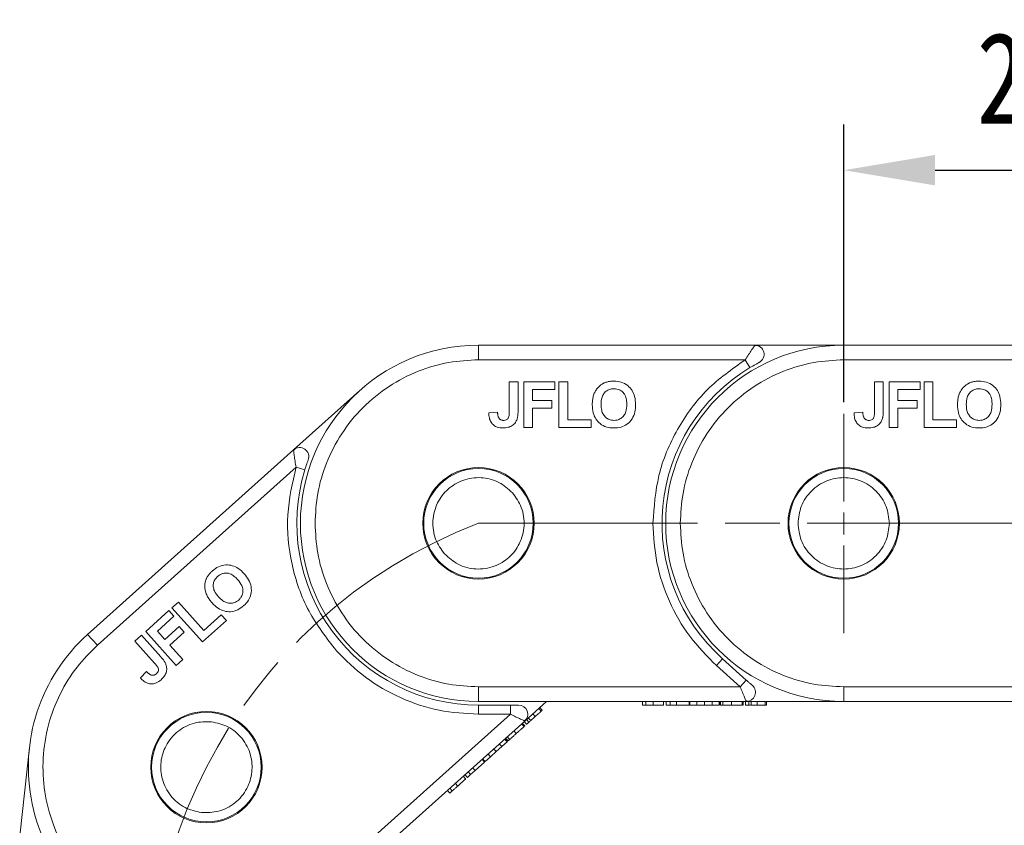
# Model space of a CAD drawing. Header units: millimetres. Extents: x 3187 to 3689, y -339 to 12.
# Tile 12 of 33: x 3363 to 3417, y -140 to -96. Entities that reach past the tile are written whole.
import ezdxf

# ---------------------------------------------------------------- set-up
doc = ezdxf.new("R2010")
doc.units = ezdxf.units.MM
doc.linetypes.add('ACAD_ISO08W100', pattern=[36, 24, -3, 6, -3])
doc.linetypes.add('CENTER', pattern=[0.6, 0.375, -0.075, 0.075, -0.075])
doc.layers.add('中心线', color=1, linetype='CENTER', lineweight=25)
doc.styles.get("Standard").update_dxf_attribs({"font": '仿宋_GB2312.ttf', "width": 0.8})
doc.dimstyles.new('ISO-15', dxfattribs={"dimtxt": 5, "dimasz": 5, "dimexe": 2.5, "dimexo": 0.625, "dimgap": 2.5, "dimtad": 1, "dimdsep": 46, "dimtxsty": 'Standard', "dimcen": 2.5, "dimadec": 0, "dimazin": 0, "dimtfac": 1, "dimtmove": 0, "dimatfit": 3, "dimfxl": 0, "dimarcsym": 0})

# ---------------------------------------------------------------- blocks, each defined once
blk = doc.blocks.new('*D249')
at = {"color": 0, "lineweight": -2}
for p, q in [((3407.972, -116.578), (3407.972, -101.382)), ((3427.972, -116.578), (3427.972, -101.382)), ((3412.972, -103.882), (3422.972, -103.882))]:
    blk.add_line(p, q, dxfattribs=at)
at = {"color": 0, "lineweight": 9}
for points in [[(3412.972, -103.048), (3412.972, -104.715), (3407.972, -103.882)], [(3422.972, -103.048), (3422.972, -104.715), (3427.972, -103.882)]]:
    blk.add_solid(points, dxfattribs=at)
at = {"layer": 'Defpoints', "color": 0, "lineweight": 9}
for p in [(3427.972, -103.882), (3407.972, -117.203), (3427.972, -117.203)]:
    blk.add_point(p, dxfattribs=at)
at = {"color": 0, "lineweight": 9, "insert": (3417.972, -98.882), "char_height": 5, "attachment_point": 5}
blk.add_mtext('20', dxfattribs=at)

msp = doc.modelspace()

# ---------------------------------------------------------------- linework, layer by layer
at = {"color": 7, "linetype": 'Continuous', "lineweight": 15}
for p, q in [((3387.972, -113.459), (3387.972, -114.259)), ((3403.11, -113.459), (3387.972, -113.459)), ((3407.972, -113.459), (3403.11, -113.459)), ((3407.972, -113.459), (3407.972, -114.259)), ((3423.11, -113.459), (3407.972, -113.459)), ((3387.972, -114.259), (3402.577, -114.259)), ((3402.577, -114.259), (3402.836, -114.687)), ((3407.972, -114.259), (3422.577, -114.259)), ((3389.658, -117.077), (3389.658, -115.459)), ((3389.658, -115.459), (3390.139, -115.459)), ((3390.139, -115.459), (3390.139, -117.035)), ((3390.457, -117.959), (3390.457, -115.459)), ((3390.457, -115.459), (3392.156, -115.459)), ((3392.156, -115.876), (3390.938, -115.876)), ((3390.938, -115.876), (3390.938, -116.485)), ((3392.156, -115.459), (3392.156, -115.876)), ((3392.378, -117.959), (3392.378, -115.459)), ((3392.378, -115.459), (3392.859, -115.459)), ((3392.859, -115.459), (3392.859, -117.543)), ((3409.658, -117.077), (3409.658, -115.459)), ((3409.658, -115.459), (3410.139, -115.459)), ((3410.139, -115.459), (3410.139, -117.035)), ((3410.457, -115.459), (3412.156, -115.459)), ((3410.457, -117.959), (3410.457, -115.459)), ((3412.156, -115.876), (3410.938, -115.876)), ((3410.938, -115.876), (3410.938, -116.485)), ((3412.156, -115.459), (3412.156, -115.876)), ((3412.378, -117.959), (3412.378, -115.459)), ((3412.378, -115.459), (3412.859, -115.459)), ((3412.859, -115.459), (3412.859, -117.543)), ((3381.467, -115.946), (3377.845, -119.19)), ((3390.938, -116.485), (3391.995, -116.485)), ((3390.938, -116.901), (3390.938, -117.959)), ((3391.995, -116.901), (3390.938, -116.901)), ((3391.995, -116.485), (3391.995, -116.901)), ((3410.938, -116.485), (3411.995, -116.485)), ((3411.995, -116.901), (3410.938, -116.901)), ((3410.938, -116.901), (3410.938, -117.959)), ((3411.995, -116.485), (3411.995, -116.901)), ((3389.017, -117.126), (3388.536, -117.158)), ((3409.017, -117.126), (3408.536, -117.158)), ((3390.938, -117.959), (3390.457, -117.959)), ((3394.141, -117.959), (3392.378, -117.959)), ((3392.859, -117.543), (3394.141, -117.543)), ((3394.141, -117.543), (3394.141, -117.959)), ((3410.938, -117.959), (3410.457, -117.959)), ((3414.141, -117.959), (3412.378, -117.959)), ((3412.859, -117.543), (3414.141, -117.543)), ((3414.141, -117.543), (3414.141, -117.959)), ((3377.845, -119.19), (3366.569, -129.29)), ((3367.103, -129.886), (3377.982, -120.141)), ((3377.982, -120.141), (3378.46, -120.288)), ((3371.185, -127.84), (3371.543, -127.52)), ((3371.543, -127.52), (3372.933, -129.071)), ((3369.754, -129.122), (3371.02, -127.989)), ((3371.298, -128.299), (3370.39, -129.112)), ((3371.02, -127.989), (3371.298, -128.299)), ((3372.853, -129.703), (3371.185, -127.84)), ((3372.933, -129.071), (3373.888, -128.216)), ((3373.888, -128.216), (3374.166, -128.526)), ((3374.166, -128.526), (3372.853, -129.703)), ((3366.569, -129.29), (3367.103, -129.886)), ((3369.159, -129.655), (3369.517, -129.334)), ((3369.517, -129.334), (3370.569, -130.508)), ((3371.422, -130.984), (3369.754, -129.122)), ((3370.39, -129.112), (3370.797, -129.565)), ((3370.797, -129.565), (3371.585, -128.86)), ((3371.863, -129.17), (3371.075, -129.876)), ((3371.585, -128.86), (3371.863, -129.17)), ((3370.239, -130.86), (3369.159, -129.655)), ((3371.075, -129.876), (3371.78, -130.663)), ((3371.78, -130.663), (3371.422, -130.984)), ((3401, -130.993), (3401.333, -130.621)), ((3402.301, -132.159), (3401, -130.993)), ((3402.635, -131.787), (3401.333, -130.621)), ((3369.794, -131.324), (3369.457, -131.669)), ((3402.635, -131.787), (3402.301, -132.159)), ((3402.301, -132.159), (3387.972, -132.159)), ((3387.972, -132.959), (3387.972, -132.159)), ((3422.301, -132.159), (3407.972, -132.159)), ((3407.972, -132.959), (3407.972, -132.159)), ((3387.972, -132.959), (3402.636, -132.959)), ((3387.972, -133.659), (3387.972, -133.159)), ((3389.719, -133.159), (3387.972, -133.159)), ((3389.719, -133.159), (3389.719, -133.659)), ((3390.503, -134.032), (3391.7, -132.959)), ((3396.954, -133.159), (3396.954, -132.959)), ((3397.129, -133.159), (3397.129, -132.959)), ((3397.531, -133.159), (3397.531, -132.959)), ((3398.108, -132.959), (3398.108, -133.159)), ((3398.243, -133.159), (3398.243, -132.959)), ((3398.243, -133.159), (3398.474, -133.159)), ((3398.474, -133.159), (3398.474, -132.959)), ((3398.474, -133.159), (3398.807, -133.159)), ((3398.807, -133.159), (3398.807, -132.959)), ((3398.807, -133.159), (3399.499, -133.159)), ((3399.499, -133.159), (3399.499, -132.959)), ((3399.544, -133.159), (3399.544, -132.959)), ((3399.544, -133.159), (3399.936, -133.159)), ((3399.936, -133.159), (3399.936, -132.959)), ((3399.936, -133.159), (3400.352, -133.159)), ((3400.352, -132.959), (3400.352, -133.159)), ((3400.352, -133.159), (3400.768, -133.159)), ((3400.768, -133.159), (3400.768, -132.959)), ((3400.768, -133.159), (3401.159, -133.159)), ((3401.159, -133.159), (3401.159, -132.959)), ((3401.204, -133.159), (3401.204, -132.959)), ((3401.204, -133.159), (3401.209, -133.159)), ((3401.23, -133.159), (3401.23, -132.959)), ((3401.356, -132.959), (3401.356, -133.159)), ((3401.831, -133.159), (3401.831, -132.959)), ((3402.409, -133.159), (3402.409, -132.959)), ((3402.446, -133.159), (3402.461, -133.159)), ((3402.461, -133.159), (3402.461, -132.959)), ((3402.595, -132.959), (3402.595, -133.159)), ((3402.63, -132.944), (3402.761, -132.943)), ((3402.636, -132.959), (3407.972, -132.959)), ((3402.77, -133.159), (3402.77, -132.959)), ((3402.903, -133.159), (3402.903, -132.959)), ((3402.903, -133.159), (3403.236, -133.159)), ((3403.236, -133.159), (3403.236, -132.959)), ((3403.672, -133.159), (3403.672, -132.959)), ((3403.749, -133.159), (3403.749, -132.959)), ((3407.972, -132.959), (3422.636, -132.959)), ((3389.719, -133.659), (3379.045, -143.22)), ((3389.719, -133.659), (3387.972, -133.659)), ((3391.083, -133.78), (3390.949, -133.631)), ((3391.408, -133.489), (3391.274, -133.34)), ((3391.465, -133.438), (3391.331, -133.289)), ((3379.579, -143.816), (3390.503, -134.032)), ((3390.467, -134.332), (3390.333, -134.183)), ((3390.505, -134.298), (3390.372, -134.149)), ((3390.472, -134.059), (3390.605, -134.208)), ((3390.487, -134.024), (3390.585, -133.936)), ((3390.736, -134.091), (3390.602, -133.942)), ((3390.835, -134.003), (3390.701, -133.854)), ((3390.835, -134.003), (3391.083, -133.78)), ((3390.036, -134.718), (3389.902, -134.569)), ((3390.494, -134.308), (3390.505, -134.298)), ((3389.244, -135.427), (3389.111, -135.278)), ((3389.244, -135.427), (3389.536, -135.166)), ((3389.536, -135.166), (3389.402, -135.017)), ((3389.569, -135.136), (3389.436, -134.987)), ((3389.588, -135.119), (3389.455, -134.97)), ((3389.549, -134.886), (3389.682, -135.035)), ((3389.569, -135.136), (3389.572, -135.133)), ((3363.383, -135.483), (3362.849, -140.316)), ((3388.624, -135.982), (3388.491, -135.833)), ((3388.624, -135.982), (3388.934, -135.705)), ((3388.801, -135.556), (3388.934, -135.705)), ((3388.934, -135.705), (3389.244, -135.427)), ((3387.783, -136.736), (3388.299, -136.274)), ((3388.299, -136.274), (3388.166, -136.125)), ((3388.333, -136.244), (3388.199, -136.095)), ((3388.333, -136.244), (3388.624, -135.982)), ((3387.535, -136.958), (3387.402, -136.809)), ((3387.535, -136.958), (3387.783, -136.736)), ((3387.783, -136.736), (3387.65, -136.587)), ((3386.833, -137.587), (3386.7, -137.438)), ((3387.129, -137.053), (3387.263, -137.202)), ((3387.363, -137.112), (3387.23, -136.963)), ((3387.363, -137.112), (3387.535, -136.958)), ((3386.403, -137.972), (3386.27, -137.823)), ((3386.534, -137.855), (3386.4, -137.706))]:
    msp.add_line(p, q, dxfattribs=at)
for centre, radius in [((3387.972, -123.209), 3.05), ((3387.972, -123.209), 3), ((3407.972, -123.209), 3.05), ((3407.972, -123.209), 3), ((3373.074, -136.553), 3.05), ((3373.074, -136.553), 3)]:
    msp.add_circle(centre, radius, dxfattribs=at)
for centre, radius, start, end in [((3387.972, -123.209), 9.75, 90, 270), ((3407.972, -123.209), 9.75, 90, 270), ((3403.11, -113.959), 0.5, 297.7279, 90), ((3407.972, -123.209), 9.95, 121.0787, 228.15), ((3378.179, -119.563), 0.5, 339.5779, 131.85), ((3387.972, -123.209), 9.95, 162.9287, 270), ((3373.074, -136.553), 9.75, 131.85, 311.85), ((3402.636, -132.459), 0.5, 270, 48.15), ((3390.169, -133.659), 0.5, 311.85, 90)]:
    msp.add_arc(centre, radius, start, end, dxfattribs=at)
for points, knots in [([(3402.577, -114.259), (3402.638, -114.162), (3402.761, -113.968), (3402.908, -113.749), (3403.005, -113.608), (3403.063, -113.525), (3403.102, -113.47), (3403.107, -113.463), (3403.11, -113.459)], [0, 0, 0, 0, 0.2479947, 0.4981508, 0.6300332, 0.7488149, 0.8771295, 1, 1, 1, 1]), ([(3403.241, -113.477), (3403.218, -113.474), (3403.175, -113.469), (3403.113, -113.486), (3403.085, -113.494)], [0, 0, 0, 0, 0.561032, 1, 1, 1, 1]), ([(3387.972, -114.259), (3387.426, -114.288), (3386.302, -114.348), (3384.633, -114.846), (3383.029, -115.672), (3381.598, -116.836), (3380.434, -118.267), (3379.609, -119.871), (3379.111, -121.539), (3379.051, -122.663), (3379.022, -123.209)], [0, 0, 0, 0, 0.116516, 0.2400113, 0.3686408, 0.5, 0.6313592, 0.7599887, 0.883484, 1, 1, 1, 1]), ([(3397.522, -123.209), (3397.586, -122.328), (3397.717, -120.536), (3398.782, -118.018), (3400.389, -115.806), (3401.856, -114.769), (3402.577, -114.259)], [0, 0, 0, 0, 0.245823, 0.5, 0.754177, 1, 1, 1, 1]), ([(3407.972, -114.259), (3407.426, -114.288), (3406.302, -114.348), (3404.633, -114.846), (3403.029, -115.672), (3401.598, -116.836), (3400.434, -118.267), (3399.609, -119.871), (3399.111, -121.539), (3399.051, -122.663), (3399.022, -123.209)], [0, 0, 0, 0, 0.116516, 0.2400113, 0.3686408, 0.5, 0.6313592, 0.7599887, 0.883484, 1, 1, 1, 1]), ([(3402.836, -114.687), (3402.937, -114.628), (3403.09, -114.538), (3403.255, -114.448), (3403.318, -114.415), (3403.339, -114.403), (3403.341, -114.402), (3403.342, -114.402)], [0, 0, 0, 0, 0.49837, 0.74785, 0.883326, 0.942509, 1, 1, 1, 1]), ([(3394.314, -116.089), (3394.344, -116.029), (3394.404, -115.909), (3394.563, -115.712), (3394.724, -115.586), (3394.845, -115.531), (3394.858, -115.525)], [0, 0, 0, 0, 0.2509, 0.502162, 0.946531, 1, 1, 1, 1]), ([(3394.683, -116.708), (3394.69, -116.572), (3394.701, -116.36), (3394.829, -116.097), (3394.994, -115.942), (3395.192, -115.855), (3395.327, -115.848), (3395.391, -115.844)], [0, 0, 0, 0, 0.319417, 0.499226, 0.680002, 0.847806, 1, 1, 1, 1]), ([(3394.858, -115.525), (3394.889, -115.513), (3394.951, -115.488), (3395.043, -115.464), (3395.131, -115.446), (3395.215, -115.435), (3395.3, -115.428), (3395.356, -115.427), (3395.385, -115.427)], [0, 0, 0, 0, 0.185429, 0.37219, 0.527708, 0.683877, 0.841678, 1, 1, 1, 1]), ([(3395.385, -115.427), (3395.52, -115.436), (3395.791, -115.454), (3396.148, -115.643), (3396.399, -115.929), (3396.552, -116.294), (3396.566, -116.563), (3396.574, -116.713)], [0, 0, 0, 0, 0.203933, 0.41017, 0.593215, 0.773531, 1, 1, 1, 1]), ([(3395.391, -115.844), (3395.493, -115.853), (3395.666, -115.869), (3395.871, -116.009), (3396.014, -116.198), (3396.084, -116.441), (3396.09, -116.618), (3396.094, -116.701)], [0, 0, 0, 0, 0.241919, 0.409044, 0.576174, 0.800887, 1, 1, 1, 1]), ([(3414.314, -116.089), (3414.344, -116.029), (3414.404, -115.909), (3414.563, -115.712), (3414.724, -115.586), (3414.845, -115.531), (3414.858, -115.525)], [0, 0, 0, 0, 0.2509, 0.502162, 0.946531, 1, 1, 1, 1]), ([(3414.683, -116.708), (3414.69, -116.572), (3414.701, -116.36), (3414.829, -116.097), (3414.994, -115.942), (3415.192, -115.855), (3415.327, -115.848), (3415.391, -115.844)], [0, 0, 0, 0, 0.319417, 0.499226, 0.680002, 0.847806, 1, 1, 1, 1]), ([(3414.858, -115.525), (3414.889, -115.513), (3414.951, -115.488), (3415.043, -115.464), (3415.131, -115.446), (3415.215, -115.435), (3415.3, -115.428), (3415.356, -115.427), (3415.385, -115.427)], [0, 0, 0, 0, 0.185429, 0.37219, 0.527708, 0.683877, 0.841678, 1, 1, 1, 1]), ([(3415.385, -115.427), (3415.52, -115.436), (3415.791, -115.454), (3416.148, -115.643), (3416.399, -115.929), (3416.552, -116.294), (3416.566, -116.563), (3416.574, -116.713)], [0, 0, 0, 0, 0.203933, 0.41017, 0.593215, 0.773531, 1, 1, 1, 1]), ([(3415.391, -115.844), (3415.493, -115.853), (3415.666, -115.869), (3415.871, -116.009), (3416.014, -116.198), (3416.084, -116.441), (3416.09, -116.618), (3416.094, -116.701)], [0, 0, 0, 0, 0.241919, 0.409044, 0.576174, 0.800887, 1, 1, 1, 1]), ([(3394.202, -116.724), (3394.203, -116.691), (3394.203, -116.624), (3394.211, -116.521), (3394.223, -116.414), (3394.244, -116.304), (3394.272, -116.195), (3394.3, -116.124), (3394.314, -116.089)], [0, 0, 0, 0, 0.15395, 0.308181, 0.478699, 0.649961, 0.824203, 1, 1, 1, 1]), ([(3414.202, -116.724), (3414.203, -116.691), (3414.203, -116.624), (3414.211, -116.521), (3414.223, -116.414), (3414.244, -116.304), (3414.272, -116.195), (3414.3, -116.124), (3414.314, -116.089)], [0, 0, 0, 0, 0.15395, 0.308181, 0.478699, 0.649961, 0.824203, 1, 1, 1, 1]), ([(3395.392, -117.991), (3395.257, -117.983), (3394.985, -117.965), (3394.631, -117.781), (3394.38, -117.5), (3394.226, -117.141), (3394.211, -116.873), (3394.202, -116.724)], [0, 0, 0, 0, 0.205416, 0.413489, 0.592452, 0.772931, 1, 1, 1, 1]), ([(3395.391, -117.575), (3395.3, -117.566), (3395.136, -117.551), (3394.933, -117.419), (3394.79, -117.247), (3394.697, -117.002), (3394.688, -116.817), (3394.683, -116.708)], [0, 0, 0, 0, 0.213943, 0.387352, 0.56015, 0.741367, 1, 1, 1, 1]), ([(3396.094, -116.701), (3396.086, -116.836), (3396.075, -117.051), (3395.945, -117.318), (3395.775, -117.478), (3395.579, -117.564), (3395.448, -117.571), (3395.391, -117.575)], [0, 0, 0, 0, 0.319264, 0.504624, 0.690858, 0.864593, 1, 1, 1, 1]), ([(3396.574, -116.713), (3396.568, -116.847), (3396.554, -117.117), (3396.401, -117.504), (3396.127, -117.795), (3395.771, -117.967), (3395.523, -117.983), (3395.392, -117.991)], [0, 0, 0, 0, 0.204609, 0.411109, 0.621842, 0.801311, 1, 1, 1, 1]), ([(3415.392, -117.991), (3415.257, -117.983), (3414.985, -117.965), (3414.631, -117.781), (3414.38, -117.5), (3414.226, -117.141), (3414.211, -116.873), (3414.202, -116.724)], [0, 0, 0, 0, 0.205416, 0.413489, 0.592452, 0.772931, 1, 1, 1, 1]), ([(3415.391, -117.575), (3415.3, -117.566), (3415.136, -117.551), (3414.933, -117.419), (3414.79, -117.247), (3414.697, -117.002), (3414.688, -116.817), (3414.683, -116.708)], [0, 0, 0, 0, 0.213943, 0.387352, 0.56015, 0.741367, 1, 1, 1, 1]), ([(3416.094, -116.701), (3416.086, -116.836), (3416.075, -117.051), (3415.945, -117.318), (3415.775, -117.478), (3415.579, -117.564), (3415.448, -117.571), (3415.391, -117.575)], [0, 0, 0, 0, 0.319264, 0.504624, 0.690858, 0.864593, 1, 1, 1, 1]), ([(3416.574, -116.713), (3416.568, -116.847), (3416.554, -117.117), (3416.401, -117.504), (3416.127, -117.795), (3415.771, -117.967), (3415.523, -117.983), (3415.392, -117.991)], [0, 0, 0, 0, 0.204609, 0.411109, 0.621842, 0.801311, 1, 1, 1, 1]), ([(3389.308, -117.991), (3389.204, -117.984), (3389.026, -117.973), (3388.8, -117.854), (3388.644, -117.679), (3388.55, -117.437), (3388.541, -117.255), (3388.536, -117.158)], [0, 0, 0, 0, 0.24093, 0.409491, 0.578642, 0.775105, 1, 1, 1, 1]), ([(3389.082, -117.437), (3389.072, -117.417), (3389.052, -117.377), (3389.037, -117.319), (3389.029, -117.266), (3389.023, -117.219), (3389.019, -117.173), (3389.017, -117.141), (3389.017, -117.126)], [0, 0, 0, 0, 0.205288, 0.416473, 0.561717, 0.70725, 0.853541, 1, 1, 1, 1]), ([(3389.339, -117.575), (3389.319, -117.574), (3389.277, -117.573), (3389.223, -117.557), (3389.177, -117.535), (3389.14, -117.509), (3389.108, -117.475), (3389.091, -117.45), (3389.082, -117.437)], [0, 0, 0, 0, 0.199415, 0.404779, 0.549305, 0.697938, 0.847272, 1, 1, 1, 1]), ([(3390.084, -117.51), (3390.057, -117.573), (3389.997, -117.71), (3389.827, -117.869), (3389.587, -117.977), (3389.409, -117.986), (3389.308, -117.991)], [0, 0, 0, 0, 0.206429, 0.456722, 0.693973, 1, 1, 1, 1]), ([(3389.658, -117.077), (3389.656, -117.139), (3389.653, -117.263), (3389.63, -117.417), (3389.562, -117.512), (3389.484, -117.558), (3389.406, -117.573), (3389.354, -117.574), (3389.339, -117.575)], [0, 0, 0, 0, 0.272224, 0.546623, 0.659126, 0.771081, 0.934792, 1, 1, 1, 1]), ([(3390.139, -117.035), (3390.138, -117.069), (3390.137, -117.135), (3390.133, -117.225), (3390.126, -117.305), (3390.116, -117.374), (3390.104, -117.443), (3390.091, -117.488), (3390.084, -117.51)], [0, 0, 0, 0, 0.20827, 0.416707, 0.561481, 0.706573, 0.852825, 1, 1, 1, 1]), ([(3409.308, -117.991), (3409.204, -117.984), (3409.026, -117.973), (3408.8, -117.854), (3408.644, -117.679), (3408.55, -117.437), (3408.541, -117.255), (3408.536, -117.158)], [0, 0, 0, 0, 0.24093, 0.409491, 0.578642, 0.775105, 1, 1, 1, 1]), ([(3409.082, -117.437), (3409.072, -117.417), (3409.052, -117.377), (3409.037, -117.319), (3409.029, -117.266), (3409.023, -117.219), (3409.019, -117.173), (3409.017, -117.141), (3409.017, -117.126)], [0, 0, 0, 0, 0.205288, 0.416473, 0.561717, 0.70725, 0.853541, 1, 1, 1, 1]), ([(3409.339, -117.575), (3409.319, -117.574), (3409.277, -117.573), (3409.223, -117.557), (3409.177, -117.535), (3409.14, -117.509), (3409.108, -117.475), (3409.091, -117.45), (3409.082, -117.437)], [0, 0, 0, 0, 0.199415, 0.404779, 0.549305, 0.697938, 0.847272, 1, 1, 1, 1]), ([(3410.084, -117.51), (3410.057, -117.573), (3409.997, -117.71), (3409.827, -117.869), (3409.587, -117.977), (3409.409, -117.986), (3409.308, -117.991)], [0, 0, 0, 0, 0.206429, 0.456722, 0.693973, 1, 1, 1, 1]), ([(3409.658, -117.077), (3409.656, -117.139), (3409.653, -117.263), (3409.63, -117.417), (3409.562, -117.512), (3409.484, -117.558), (3409.406, -117.573), (3409.354, -117.574), (3409.339, -117.575)], [0, 0, 0, 0, 0.272224, 0.546623, 0.659126, 0.771081, 0.934792, 1, 1, 1, 1]), ([(3410.139, -117.035), (3410.138, -117.069), (3410.137, -117.135), (3410.133, -117.225), (3410.126, -117.305), (3410.116, -117.374), (3410.104, -117.443), (3410.091, -117.488), (3410.084, -117.51)], [0, 0, 0, 0, 0.20827, 0.416707, 0.561481, 0.706573, 0.852825, 1, 1, 1, 1]), ([(3377.955, -119.116), (3377.935, -119.129), (3377.9, -119.154), (3377.865, -119.208), (3377.85, -119.232)], [0, 0, 0, 0, 0.561032, 1, 1, 1, 1]), ([(3377.982, -120.141), (3377.963, -120.029), (3377.925, -119.802), (3377.888, -119.541), (3377.866, -119.372), (3377.854, -119.271), (3377.846, -119.204), (3377.846, -119.195), (3377.845, -119.19)], [0, 0, 0, 0, 0.2479947, 0.4981508, 0.6300332, 0.7488149, 0.8771295, 1, 1, 1, 1]), ([(3380.188, -130.181), (3379.648, -129.482), (3378.55, -128.06), (3377.663, -125.474), (3377.384, -122.754), (3377.785, -121.003), (3377.982, -120.141)], [0, 0, 0, 0, 0.245823, 0.5, 0.754177, 1, 1, 1, 1]), ([(3378.46, -120.288), (3378.496, -120.176), (3378.55, -120.007), (3378.613, -119.831), (3378.638, -119.763), (3378.646, -119.741), (3378.647, -119.738), (3378.647, -119.737)], [0, 0, 0, 0, 0.49837, 0.74785, 0.883326, 0.942509, 1, 1, 1, 1]), ([(3386.11, -124.877), (3385.925, -124.621), (3385.64, -124.224), (3385.483, -123.583), (3385.458, -123.071), (3385.538, -122.563), (3385.771, -121.95), (3386.263, -121.302), (3386.962, -120.883), (3387.597, -120.719), (3388.111, -120.696), (3388.616, -120.776), (3389.237, -121.003), (3389.599, -121.329), (3389.834, -121.541)], [0, 0, 0, 0, 0.119721, 0.184895, 0.25, 0.315174, 0.380279, 0.5, 0.619721, 0.684895, 0.75, 0.815174, 0.880279, 1, 1, 1, 1]), ([(3405.472, -123.209), (3405.505, -122.895), (3405.557, -122.409), (3405.869, -121.827), (3406.192, -121.429), (3406.589, -121.104), (3407.172, -120.803), (3407.972, -120.649), (3408.772, -120.803), (3409.354, -121.104), (3409.752, -121.43), (3410.075, -121.827), (3410.386, -122.41), (3410.438, -122.895), (3410.472, -123.209)], [0, 0, 0, 0, 0.119721, 0.184895, 0.25, 0.315174, 0.380279, 0.5, 0.619721, 0.684895, 0.75, 0.815174, 0.880279, 1, 1, 1, 1]), ([(3389.834, -121.541), (3390.019, -121.798), (3390.304, -122.194), (3390.461, -122.836), (3390.485, -123.347), (3390.406, -123.855), (3390.173, -124.468), (3389.68, -125.117), (3388.981, -125.535), (3388.346, -125.699), (3387.833, -125.723), (3387.327, -125.642), (3386.707, -125.416), (3386.344, -125.089), (3386.11, -124.877)], [0, 0, 0, 0, 0.119721, 0.184895, 0.25, 0.315174, 0.380279, 0.5, 0.619721, 0.684895, 0.75, 0.815174, 0.880279, 1, 1, 1, 1]), ([(3379.022, -123.209), (3379.051, -123.755), (3379.111, -124.88), (3379.609, -126.548), (3380.434, -128.152), (3381.598, -129.583), (3383.029, -130.747), (3384.633, -131.572), (3386.302, -132.07), (3387.426, -132.13), (3387.972, -132.159)], [0, 0, 0, 0, 0.116516, 0.240011, 0.368641, 0.5, 0.631359, 0.759989, 0.883484, 1, 1, 1, 1]), ([(3401, -130.993), (3400.489, -130.478), (3399.457, -129.436), (3398.368, -127.5), (3397.653, -125.397), (3397.565, -123.933), (3397.522, -123.209)], [0, 0, 0, 0, 0.247221, 0.5, 0.752779, 1, 1, 1, 1]), ([(3399.022, -123.209), (3399.051, -123.755), (3399.111, -124.88), (3399.609, -126.548), (3400.434, -128.152), (3401.598, -129.583), (3403.029, -130.747), (3404.633, -131.572), (3406.302, -132.07), (3407.426, -132.13), (3407.972, -132.159)], [0, 0, 0, 0, 0.116516, 0.240011, 0.368641, 0.5, 0.631359, 0.759989, 0.883484, 1, 1, 1, 1]), ([(3410.472, -123.209), (3410.438, -123.524), (3410.386, -124.009), (3410.075, -124.592), (3409.752, -124.989), (3409.354, -125.314), (3408.772, -125.616), (3407.972, -125.77), (3407.172, -125.615), (3406.589, -125.314), (3406.191, -124.989), (3405.868, -124.592), (3405.557, -124.009), (3405.505, -123.524), (3405.472, -123.209)], [0, 0, 0, 0, 0.119721, 0.184895, 0.25, 0.315174, 0.380279, 0.5, 0.619721, 0.684895, 0.75, 0.815174, 0.880279, 1, 1, 1, 1]), ([(3373.404, -125.81), (3373.51, -125.727), (3373.724, -125.559), (3374.116, -125.462), (3374.494, -125.507), (3374.851, -125.678), (3375.042, -125.868), (3375.148, -125.974)], [0, 0, 0, 0, 0.203933, 0.41017, 0.593215, 0.773531, 1, 1, 1, 1]), ([(3373.077, -126.235), (3373.092, -126.205), (3373.121, -126.145), (3373.174, -126.066), (3373.227, -125.994), (3373.282, -125.93), (3373.341, -125.868), (3373.383, -125.829), (3373.404, -125.81)], [0, 0, 0, 0, 0.185429, 0.37219, 0.527708, 0.683877, 0.841678, 1, 1, 1, 1]), ([(3373.736, -127.232), (3373.65, -127.126), (3373.517, -126.961), (3373.436, -126.68), (3373.456, -126.454), (3373.546, -126.258), (3373.641, -126.162), (3373.686, -126.117)], [0, 0, 0, 0, 0.319417, 0.499226, 0.680002, 0.847806, 1, 1, 1, 1]), ([(3373.686, -126.117), (3373.769, -126.055), (3373.909, -125.952), (3374.154, -125.919), (3374.387, -125.964), (3374.601, -126.099), (3374.724, -126.226), (3374.781, -126.286)], [0, 0, 0, 0, 0.241919, 0.409044, 0.576174, 0.800887, 1, 1, 1, 1]), ([(3375.148, -125.974), (3375.232, -126.079), (3375.402, -126.288), (3375.546, -126.679), (3375.536, -127.079), (3375.386, -127.444), (3375.212, -127.622), (3375.12, -127.715)], [0, 0, 0, 0, 0.204609, 0.411109, 0.621842, 0.801311, 1, 1, 1, 1]), ([(3373.048, -127.017), (3373.03, -126.953), (3372.995, -126.823), (3372.981, -126.57), (3373.018, -126.369), (3373.071, -126.248), (3373.077, -126.235)], [0, 0, 0, 0, 0.2509, 0.502162, 0.946531, 1, 1, 1, 1]), ([(3374.781, -126.286), (3374.866, -126.392), (3375.001, -126.559), (3375.083, -126.845), (3375.063, -127.078), (3374.974, -127.273), (3374.882, -127.365), (3374.841, -127.406)], [0, 0, 0, 0, 0.319264, 0.504624, 0.690858, 0.864593, 1, 1, 1, 1]), ([(3373.388, -127.565), (3373.366, -127.54), (3373.322, -127.49), (3373.259, -127.408), (3373.197, -127.321), (3373.139, -127.225), (3373.087, -127.124), (3373.061, -127.053), (3373.048, -127.017)], [0, 0, 0, 0, 0.15395, 0.308181, 0.478699, 0.649961, 0.824203, 1, 1, 1, 1]), ([(3374.841, -127.406), (3374.768, -127.46), (3374.635, -127.558), (3374.396, -127.595), (3374.175, -127.562), (3373.942, -127.442), (3373.812, -127.31), (3373.736, -127.232)], [0, 0, 0, 0, 0.213943, 0.387352, 0.56015, 0.741367, 1, 1, 1, 1]), ([(3375.12, -127.715), (3375.013, -127.799), (3374.8, -127.967), (3374.412, -128.067), (3374.038, -128.024), (3373.684, -127.86), (3373.494, -127.671), (3373.388, -127.565)], [0, 0, 0, 0, 0.205416, 0.413489, 0.592452, 0.772931, 1, 1, 1, 1]), ([(3367.103, -129.886), (3366.715, -130.272), (3365.918, -131.067), (3365.007, -132.55), (3364.363, -134.236), (3364.074, -136.058), (3364.162, -137.9), (3364.617, -139.646), (3365.359, -141.221), (3366.065, -142.098), (3366.407, -142.524)], [0, 0, 0, 0, 0.116516, 0.240011, 0.368641, 0.5, 0.631359, 0.759989, 0.883484, 1, 1, 1, 1]), ([(3387.972, -133.659), (3387.248, -133.616), (3385.784, -133.528), (3383.681, -132.813), (3381.745, -131.724), (3380.703, -130.692), (3380.188, -130.181)], [0, 0, 0, 0, 0.247221, 0.5, 0.752779, 1, 1, 1, 1]), ([(3370.239, -130.86), (3370.279, -130.908), (3370.359, -131.002), (3370.445, -131.132), (3370.457, -131.248), (3370.43, -131.334), (3370.382, -131.398), (3370.344, -131.433), (3370.333, -131.443)], [0, 0, 0, 0, 0.272224, 0.546623, 0.659126, 0.771081, 0.934792, 1, 1, 1, 1]), ([(3370.569, -130.508), (3370.591, -130.533), (3370.635, -130.584), (3370.691, -130.653), (3370.739, -130.717), (3370.778, -130.775), (3370.815, -130.835), (3370.835, -130.877), (3370.845, -130.899)], [0, 0, 0, 0, 0.20827, 0.416707, 0.561481, 0.706573, 0.852825, 1, 1, 1, 1]), ([(3370.845, -130.899), (3370.866, -130.963), (3370.914, -131.105), (3370.893, -131.337), (3370.786, -131.578), (3370.659, -131.704), (3370.588, -131.774)], [0, 0, 0, 0, 0.206429, 0.456722, 0.693973, 1, 1, 1, 1]), ([(3370.05, -131.512), (3370.029, -131.504), (3369.988, -131.488), (3369.938, -131.454), (3369.896, -131.42), (3369.861, -131.39), (3369.827, -131.358), (3369.805, -131.335), (3369.794, -131.324)], [0, 0, 0, 0, 0.205288, 0.416473, 0.561717, 0.70725, 0.853541, 1, 1, 1, 1]), ([(3370.333, -131.443), (3370.318, -131.456), (3370.286, -131.483), (3370.235, -131.508), (3370.186, -131.522), (3370.141, -131.527), (3370.095, -131.524), (3370.065, -131.516), (3370.05, -131.512)], [0, 0, 0, 0, 0.199415, 0.404779, 0.549305, 0.697938, 0.847272, 1, 1, 1, 1]), ([(3370.588, -131.774), (3370.506, -131.839), (3370.365, -131.949), (3370.118, -132.011), (3369.885, -131.985), (3369.653, -131.867), (3369.525, -131.738), (3369.457, -131.669)], [0, 0, 0, 0, 0.24093, 0.409491, 0.578642, 0.775105, 1, 1, 1, 1]), ([(3402.97, -132.087), (3402.969, -132.086), (3402.966, -132.083), (3402.947, -132.066), (3402.916, -132.038), (3402.855, -131.984), (3402.759, -131.898), (3402.677, -131.824), (3402.635, -131.787)], [0, 0, 0, 0, 0.09517, 0.195508, 0.310112, 0.437792, 0.718545, 1, 1, 1, 1]), ([(3402.63, -132.944), (3402.625, -132.932), (3402.614, -132.906), (3402.582, -132.831), (3402.525, -132.693), (3402.43, -132.466), (3402.343, -132.259), (3402.301, -132.159)], [0, 0, 0, 0, 0.132525, 0.273162, 0.419796, 0.718424, 1, 1, 1, 1]), ([(3390.169, -133.159), (3390.167, -133.159), (3390.164, -133.159), (3390.138, -133.159), (3390.096, -133.159), (3390.015, -133.159), (3389.886, -133.159), (3389.775, -133.159), (3389.719, -133.159)], [0, 0, 0, 0, 0.09517, 0.195508, 0.310112, 0.437792, 0.718545, 1, 1, 1, 1]), ([(3396.954, -133.159), (3396.955, -133.159), (3396.957, -133.159), (3396.975, -133.159), (3397.001, -133.159), (3397.03, -133.159), (3397.069, -133.159), (3397.109, -133.159), (3397.129, -133.159)], [0, 0, 0, 0, 0.2383707, 0.4778187, 0.6052177, 0.7333115, 0.865299, 1, 1, 1, 1]), ([(3397.129, -133.159), (3397.149, -133.159), (3397.19, -133.159), (3397.266, -133.159), (3397.349, -133.159), (3397.421, -133.159), (3397.483, -133.159), (3397.515, -133.159), (3397.531, -133.159)], [0, 0, 0, 0, 0.2065585, 0.420423, 0.6036233, 0.7939578, 0.8966075, 1, 1, 1, 1]), ([(3397.531, -133.159), (3397.6, -133.159), (3397.73, -133.159), (3397.884, -133.159), (3398.01, -133.159), (3398.097, -133.159), (3398.104, -133.159), (3398.108, -133.159)], [0, 0, 0, 0, 0.154712, 0.295547, 0.420761, 0.630514, 1, 1, 1, 1]), ([(3401.23, -133.159), (3401.231, -133.159), (3401.232, -133.159), (3401.241, -133.159), (3401.255, -133.159), (3401.276, -133.159), (3401.307, -133.159), (3401.34, -133.159), (3401.356, -133.159)], [0, 0, 0, 0, 0.164091, 0.329194, 0.461325, 0.594454, 0.795732, 1, 1, 1, 1]), ([(3401.356, -133.159), (3401.375, -133.159), (3401.415, -133.159), (3401.486, -133.159), (3401.564, -133.159), (3401.647, -133.159), (3401.737, -133.159), (3401.799, -133.159), (3401.831, -133.159)], [0, 0, 0, 0, 0.177376, 0.35832, 0.511584, 0.66939, 0.832541, 1, 1, 1, 1]), ([(3401.831, -133.159), (3401.898, -133.159), (3402.022, -133.159), (3402.181, -133.159), (3402.298, -133.159), (3402.379, -133.159), (3402.399, -133.159), (3402.409, -133.159)], [0, 0, 0, 0, 0.219903, 0.401483, 0.582484, 0.790929, 1, 1, 1, 1]), ([(3402.595, -133.159), (3402.596, -133.159), (3402.599, -133.159), (3402.616, -133.159), (3402.643, -133.159), (3402.671, -133.159), (3402.71, -133.159), (3402.75, -133.159), (3402.77, -133.159)], [0, 0, 0, 0, 0.239045, 0.479189, 0.606249, 0.73402, 0.865685, 1, 1, 1, 1]), ([(3402.636, -132.959), (3402.636, -132.959), (3402.636, -132.959), (3402.63, -132.944), (3402.63, -132.944)], [0, 0, 0, 0, 0.9791059, 1, 1, 1, 1]), ([(3402.77, -133.159), (3402.789, -133.159), (3402.816, -133.159), (3402.851, -133.159), (3402.861, -133.159)], [0, 0, 0, 0, 0.731068, 1, 1, 1, 1]), ([(3403.236, -133.159), (3403.282, -133.159), (3403.367, -133.159), (3403.515, -133.159), (3403.62, -133.159), (3403.672, -133.159)], [0, 0, 0, 0, 0.367019, 0.679786, 1, 1, 1, 1]), ([(3403.576, -133.159), (3403.6, -133.159), (3403.651, -133.159), (3403.693, -133.159), (3403.722, -133.159), (3403.739, -133.159), (3403.748, -133.159), (3403.749, -133.159), (3403.749, -133.159)], [0, 0, 0, 0, 0.171443, 0.347826, 0.508794, 0.670915, 0.83526, 1, 1, 1, 1]), ([(3390.488, -134.025), (3390.476, -134.019), (3390.451, -134.007), (3390.376, -133.972), (3390.242, -133.908), (3390.019, -133.802), (3389.817, -133.706), (3389.719, -133.659)], [0, 0, 0, 0, 0.132525, 0.273162, 0.419796, 0.718424, 1, 1, 1, 1]), ([(3391.083, -133.78), (3391.117, -133.75), (3391.18, -133.693), (3391.291, -133.594), (3391.368, -133.525), (3391.408, -133.489)], [0, 0, 0, 0, 0.367019, 0.679786, 1, 1, 1, 1]), ([(3391.336, -133.554), (3391.354, -133.537), (3391.392, -133.504), (3391.423, -133.475), (3391.444, -133.457), (3391.457, -133.445), (3391.464, -133.439), (3391.464, -133.439), (3391.465, -133.438)], [0, 0, 0, 0, 0.171443, 0.347826, 0.508794, 0.670915, 0.83526, 1, 1, 1, 1]), ([(3372.8, -139.038), (3372.491, -138.97), (3372.014, -138.865), (3371.469, -138.492), (3371.109, -138.127), (3370.83, -137.696), (3370.594, -137.084), (3370.529, -136.272), (3370.77, -135.494), (3371.133, -134.948), (3371.5, -134.588), (3371.931, -134.31), (3372.544, -134.065), (3373.032, -134.067), (3373.348, -134.068)], [0, 0, 0, 0, 0.119721, 0.184895, 0.25, 0.315174, 0.380279, 0.5, 0.619721, 0.684895, 0.75, 0.815174, 0.880279, 1, 1, 1, 1]), ([(3373.348, -134.068), (3373.657, -134.136), (3374.134, -134.241), (3374.679, -134.614), (3375.038, -134.979), (3375.318, -135.41), (3375.554, -136.022), (3375.619, -136.834), (3375.378, -137.612), (3375.014, -138.158), (3374.648, -138.518), (3374.217, -138.795), (3373.604, -139.041), (3373.116, -139.039), (3372.8, -139.038)], [0, 0, 0, 0, 0.119721, 0.184895, 0.25, 0.315174, 0.380279, 0.5, 0.619721, 0.684895, 0.75, 0.815174, 0.880279, 1, 1, 1, 1]), ([(3390.503, -134.032), (3390.502, -134.032), (3390.502, -134.032), (3390.488, -134.025), (3390.488, -134.025)], [0, 0, 0, 0, 0.979106, 1, 1, 1, 1]), ([(3390.605, -134.208), (3390.606, -134.207), (3390.608, -134.206), (3390.621, -134.194), (3390.641, -134.176), (3390.662, -134.157), (3390.691, -134.131), (3390.721, -134.105), (3390.736, -134.091)], [0, 0, 0, 0, 0.239045, 0.479189, 0.606249, 0.73402, 0.865685, 1, 1, 1, 1]), ([(3390.736, -134.091), (3390.75, -134.079), (3390.769, -134.061), (3390.796, -134.037), (3390.803, -134.031)], [0, 0, 0, 0, 0.731068, 1, 1, 1, 1]), ([(3389.682, -135.035), (3389.697, -135.022), (3389.726, -134.996), (3389.779, -134.948), (3389.837, -134.896), (3389.899, -134.841), (3389.966, -134.781), (3390.012, -134.739), (3390.036, -134.718)], [0, 0, 0, 0, 0.177376, 0.35832, 0.511584, 0.66939, 0.832541, 1, 1, 1, 1]), ([(3390.036, -134.718), (3390.086, -134.673), (3390.179, -134.59), (3390.297, -134.484), (3390.384, -134.406), (3390.445, -134.352), (3390.459, -134.339), (3390.467, -134.332)], [0, 0, 0, 0, 0.219903, 0.401483, 0.582484, 0.790929, 1, 1, 1, 1]), ([(3389.588, -135.119), (3389.589, -135.119), (3389.59, -135.118), (3389.597, -135.111), (3389.607, -135.102), (3389.623, -135.088), (3389.646, -135.067), (3389.67, -135.046), (3389.682, -135.035)], [0, 0, 0, 0, 0.164091, 0.329194, 0.461325, 0.594454, 0.795732, 1, 1, 1, 1]), ([(3386.833, -137.587), (3386.884, -137.541), (3386.981, -137.454), (3387.096, -137.351), (3387.19, -137.267), (3387.255, -137.209), (3387.26, -137.205), (3387.263, -137.202)], [0, 0, 0, 0, 0.154712, 0.295547, 0.420761, 0.630514, 1, 1, 1, 1]), ([(3386.403, -137.972), (3386.404, -137.971), (3386.406, -137.969), (3386.419, -137.958), (3386.439, -137.94), (3386.46, -137.921), (3386.489, -137.895), (3386.519, -137.868), (3386.534, -137.855)], [0, 0, 0, 0, 0.238371, 0.477819, 0.605218, 0.733311, 0.865299, 1, 1, 1, 1]), ([(3386.534, -137.855), (3386.548, -137.842), (3386.579, -137.815), (3386.635, -137.764), (3386.697, -137.709), (3386.751, -137.66), (3386.797, -137.619), (3386.821, -137.597), (3386.833, -137.587)], [0, 0, 0, 0, 0.206559, 0.420423, 0.603623, 0.793958, 0.896607, 1, 1, 1, 1])]:
    msp.add_open_spline(points, degree=3, knots=knots, dxfattribs=at)
at = {"layer": '中心线', "linetype": 'ACAD_ISO08W100', "lineweight": 13, "ltscale": 0.2}
msp.add_line((3407.972, -129.222), (3407.972, -117.203), dxfattribs=at)
at = {"layer": '中心线', "linetype": 'ACAD_ISO08W100', "lineweight": 13, "ltscale": 0.5}
msp.add_line((3387.972, -123.209), (3465.296, -123.209), dxfattribs=at)
msp.add_arc((3397.972, -149.362), 28, 110.925, 278.325, dxfattribs=at)

# ---------------------------------------------------------------- dimensions: what is measured, and where the dimension line sits
at = {"color": 5, "lineweight": 9}
dim = msp.add_linear_dim(base=(3427.972, -103.882), p1=(3407.972, -117.203), p2=(3427.972, -117.203), dimstyle='ISO-15', dxfattribs=at)
dim.commit()
dim.dimension.update_dxf_attribs({"geometry": '*D249', "text_midpoint": (3417.972, -98.882)})

doc.saveas('drawing.dxf')
